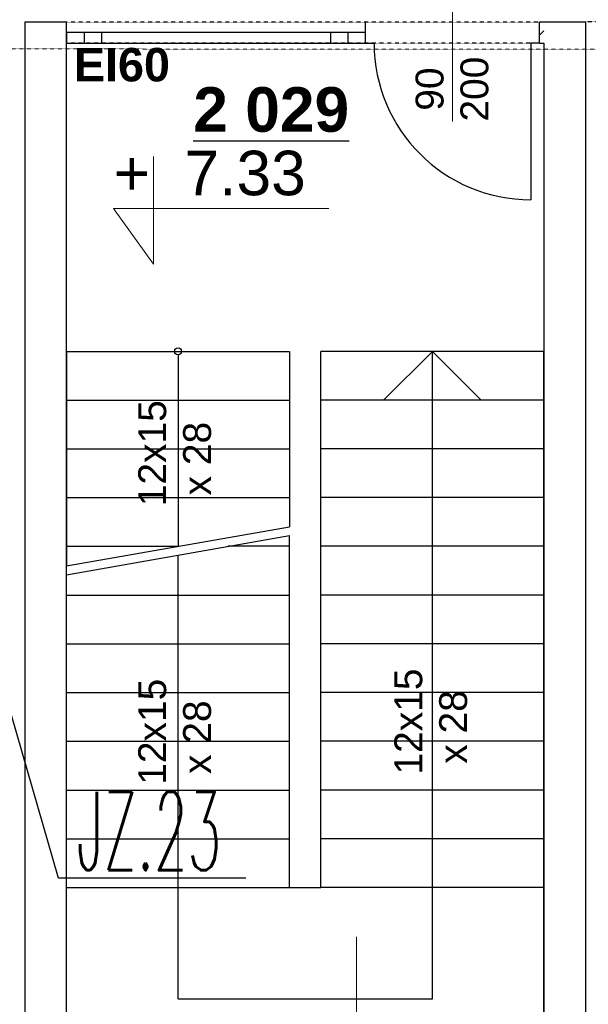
# Model space of a CAD drawing. Header units: millimetres. Extents: x -8838 to 31257, y -6224 to 3754.
# Tile 27 of 205: x -1817 to -1490, y -5212 to -4646. Entities that reach past the tile are written whole.
import ezdxf
from ezdxf.enums import TextEntityAlignment as Align

# ---------------------------------------------------------------- set-up
doc = ezdxf.new("R2010")
doc.units = ezdxf.units.MM
doc.header["$LTSCALE"] = 10
doc.header["$MEASUREMENT"] = 0
for name, pattern in [('rzut 2 pietra$0$ArchiTECH.PC 1. Line Type', [0.004, 0.003, -0.001]), ('rzut 2 pietra$0$ArchiTECH.PC 5. Line Type', [0.0053, 0.003, -0.001, 0.0003, -0.001]), ('rzut 2 pietra$0$ArchiTECH.PC Solid Line Type', [0]), ('SUFIT_2 PIETRO$0$ArchiTECH.PC 1. Line Type', [0.004, 0.003, -0.001]), ('SUFIT_2 PIETRO$0$ArchiTECH.PC Solid Line Type', [0])]:
    doc.linetypes.add(name, pattern=pattern)
doc.layers.add('_Numer_jednostki', color=11, linetype='CONTINUOUS', lineweight=30)
doc.layers.add('IS_ARCH', color=254, linetype='CONTINUOUS', lineweight=18)
doc.layers.add('SUFIT_2 PIETRO$0$INWENTARYZACJA', color=254, linetype='CONTINUOUS')
doc.layers.add('SUFIT_2 PIETRO$0$nr pom PB', color=254, linetype='CONTINUOUS')
doc.styles.add('romans1', font='simplex.shx', dxfattribs={"width": 0.8})
doc.styles.add('rzut 2 pietra$0$ArchiTECHStyle1', font='arial.ttf', dxfattribs={"height": 0.16})
doc.styles.add('rzut 2 pietra$0$ArchiTECHStyle2', font='arialbd.ttf', dxfattribs={"height": 0.192})
doc.styles.add('SUFIT_2 PIETRO$0$ArchiTECHStyle3', font='arialbd.ttf', dxfattribs={"height": 0.384})

msp = doc.modelspace()

# ---------------------------------------------------------------- linework, layer by layer
at = {"layer": '_Numer_jednostki'}
msp.add_lwpolyline([(-1686.88, -5139.44), (-1794.43, -5139.44), (-1860.09, -4912.22)], dxfattribs=at)
at = {"layer": 'IS_ARCH', "linetype": 'rzut 2 pietra$0$ArchiTECH.PC Solid Line Type'}
for p, q in [((-1568.19, -4625.93), (-1568.19, -4704.75)), ((-1789.69, -4647.69), (-1813.69, -4647.69)), ((-1813.69, -4647.69), (-1813.69, -5337.58)), ((-1789.69, -5337.58), (-1789.69, -4647.69)), ((-1789.69, -4653.69), (-1789.69, -4647.69)), ((-1618.19, -4654.69), (-1618.19, -4647.69)), ((-1618.19, -4653.69), (-1618.19, -4647.69)), ((-1517.83, -4647.69), (-1518.19, -4648.04)), ((-1515.69, -4647.69), (-1518.19, -4647.69)), ((-1518.19, -4654.69), (-1518.19, -4647.69)), ((-1491.69, -4647.69), (-1515.69, -4647.69)), ((-1491.69, -5337.58), (-1491.69, -4647.69)), ((-1789.69, -4659.69), (-1789.69, -4653.69)), ((-1618.19, -4653.69), (-1789.69, -4653.69)), ((-1789.69, -4653.69), (-1789.69, -4659.69)), ((-1779.69, -4653.69), (-1779.69, -4659.69)), ((-1769.69, -4653.69), (-1769.69, -4659.69)), ((-1638.19, -4653.69), (-1638.19, -4659.69)), ((-1628.19, -4653.69), (-1628.19, -4659.69)), ((-1618.19, -4659.69), (-1618.19, -4653.69)), ((-1618.19, -4659.69), (-1618.19, -4653.69)), ((-1515.69, -4652.61), (-1518.19, -4655.12)), ((-1789.69, -4659.69), (-1618.19, -4659.69)), ((-1618.19, -4659.69), (-1618.19, -4654.69)), ((-1618.19, -4659.69), (-1613.19, -4659.69)), ((-1523.19, -4659.69), (-1523.19, -4749.69)), ((-1518.19, -4659.69), (-1523.19, -4659.69)), ((-1518.19, -4659.69), (-1518.19, -4654.69)), ((-1518.19, -4659.69), (-1515.69, -4659.69)), ((-1515.69, -4659.69), (-1515.69, -5337.58)), ((-1515.69, -4659.69), (-1515.69, -4659.69)), ((-1739.79, -4724.73), (-1739.79, -4786.57)), ((-1762.75, -4754.77), (-1639.09, -4754.77)), ((-1739.79, -4786.57), (-1762.75, -4754.77)), ((-1789.75, -4836.74), (-1789.75, -4960.02)), ((-1789.75, -4836.74), (-1789.75, -4960.02)), ((-1789.75, -4836.74), (-1661.75, -4836.74)), ((-1789.75, -4836.74), (-1661.75, -4836.74)), ((-1725.75, -4838.74), (-1725.75, -4948.74)), ((-1725.75, -4838.74), (-1725.75, -4948.74)), ((-1661.75, -4836.74), (-1661.75, -4937.45)), ((-1661.75, -4836.74), (-1661.75, -4937.45)), ((-1643.69, -5144.74), (-1643.69, -4836.74)), ((-1643.69, -5144.74), (-1643.69, -4836.74)), ((-1515.75, -4836.74), (-1643.69, -4836.74)), ((-1515.75, -4836.74), (-1643.69, -4836.74)), ((-1579.75, -4836.74), (-1607.75, -4864.74)), ((-1579.75, -4836.74), (-1551.75, -4864.74)), ((-1579.75, -5208.74), (-1579.75, -4836.74)), ((-1579.75, -5208.74), (-1579.75, -4836.74)), ((-1515.75, -5303.74), (-1515.75, -4836.74)), ((-1515.75, -5303.74), (-1515.75, -4836.74)), ((-1789.75, -4864.74), (-1661.75, -4864.74)), ((-1789.75, -4864.74), (-1661.75, -4864.74)), ((-1515.75, -4864.74), (-1643.69, -4864.74)), ((-1515.75, -4864.74), (-1643.69, -4864.74)), ((-1789.75, -4892.74), (-1661.75, -4892.74)), ((-1789.75, -4892.74), (-1661.75, -4892.74)), ((-1515.75, -4892.74), (-1643.69, -4892.74)), ((-1515.75, -4892.74), (-1643.69, -4892.74)), ((-1789.75, -4920.74), (-1661.75, -4920.74)), ((-1789.75, -4920.74), (-1661.75, -4920.74)), ((-1515.75, -4920.74), (-1643.69, -4920.74)), ((-1515.75, -4920.74), (-1643.69, -4920.74)), ((-1789.75, -4960.02), (-1661.75, -4937.45)), ((-1789.75, -4965.1), (-1661.75, -4942.53)), ((-1661.75, -5144.74), (-1661.75, -4942.53)), ((-1661.75, -5144.74), (-1661.75, -4942.53)), ((-1789.75, -4948.74), (-1725.75, -4948.74)), ((-1725.75, -5208.74), (-1725.75, -4953.81)), ((-1725.75, -5208.74), (-1725.75, -4953.81)), ((-1661.75, -4948.74), (-1696.96, -4948.74)), ((-1515.75, -4948.74), (-1643.69, -4948.74)), ((-1515.75, -4948.74), (-1643.69, -4948.74)), ((-1789.75, -5303.74), (-1789.75, -4965.1)), ((-1789.75, -5303.74), (-1789.75, -4965.1)), ((-1789.75, -4976.74), (-1661.75, -4976.74)), ((-1789.75, -4976.74), (-1661.75, -4976.74)), ((-1515.75, -4976.74), (-1643.69, -4976.74)), ((-1515.75, -4976.74), (-1643.69, -4976.74)), ((-1789.75, -5004.74), (-1661.75, -5004.74)), ((-1789.75, -5004.74), (-1661.75, -5004.74)), ((-1515.75, -5004.74), (-1643.69, -5004.74)), ((-1515.75, -5004.74), (-1643.69, -5004.74)), ((-1789.75, -5032.74), (-1661.75, -5032.74)), ((-1789.75, -5032.74), (-1661.75, -5032.74)), ((-1515.75, -5032.74), (-1643.69, -5032.74)), ((-1515.75, -5032.74), (-1643.69, -5032.74)), ((-1789.75, -5060.74), (-1661.75, -5060.74)), ((-1789.75, -5060.74), (-1661.75, -5060.74)), ((-1515.75, -5060.74), (-1643.69, -5060.74)), ((-1515.75, -5060.74), (-1643.69, -5060.74)), ((-1789.75, -5088.74), (-1661.75, -5088.74)), ((-1789.75, -5088.74), (-1661.75, -5088.74)), ((-1515.75, -5088.74), (-1643.69, -5088.74)), ((-1515.75, -5088.74), (-1643.69, -5088.74)), ((-1789.75, -5116.74), (-1661.75, -5116.74)), ((-1789.75, -5116.74), (-1661.75, -5116.74)), ((-1515.75, -5116.74), (-1643.69, -5116.74)), ((-1515.75, -5116.74), (-1643.69, -5116.74)), ((-1789.75, -5144.74), (-1661.75, -5144.74)), ((-1789.75, -5144.74), (-1661.75, -5144.74)), ((-1661.75, -5144.74), (-1643.69, -5144.74)), ((-1661.75, -5144.74), (-1643.69, -5144.74)), ((-1515.75, -5144.74), (-1643.69, -5144.74)), ((-1515.75, -5144.74), (-1643.69, -5144.74)), ((-1623.25, -5416.5), (-1623.25, -5173.03)), ((-1725.75, -5208.74), (-1579.75, -5208.74)), ((-1725.75, -5208.74), (-1579.75, -5208.74))]:
    msp.add_line(p, q, dxfattribs=at)
at = {"layer": 'IS_ARCH', "linetype": 'rzut 2 pietra$0$ArchiTECH.PC 1. Line Type'}
for p, q in [((-1618.19, -4647.69), (-1789.69, -4647.69)), ((-1518.19, -4647.69), (-1618.19, -4647.69)), ((-1491.69, -4647.37), (-1096.54, -4647.37)), ((-1618.19, -4659.69), (-1789.69, -4659.69)), ((-1518.19, -4659.69), (-1618.19, -4659.69))]:
    msp.add_line(p, q, dxfattribs=at)
at = {"layer": 'IS_ARCH', "linetype": 'rzut 2 pietra$0$ArchiTECH.PC 5. Line Type'}
msp.add_line((-3569.55, -4662.89), (8377.9, -4664.09), dxfattribs=at)
at = {"layer": 'IS_ARCH', "linetype": 'rzut 2 pietra$0$ArchiTECH.PC Solid Line Type'}
msp.add_arc((-1523.19, -4659.69), 90, 180, 270, dxfattribs=at)
at = {"layer": 'SUFIT_2 PIETRO$0$INWENTARYZACJA', "linetype": 'SUFIT_2 PIETRO$0$ArchiTECH.PC Solid Line Type'}
for p, q in [((-1789.69, -4647.69), (-1813.69, -4647.69)), ((-1813.69, -4647.69), (-1813.69, -5337.58)), ((-1789.69, -5337.58), (-1789.69, -4647.69)), ((-1789.69, -4653.69), (-1789.69, -4647.69)), ((-1618.19, -4654.69), (-1618.19, -4647.69)), ((-1618.19, -4653.69), (-1618.19, -4647.69)), ((-1517.83, -4647.69), (-1518.19, -4648.04)), ((-1515.69, -4647.69), (-1518.19, -4647.69)), ((-1518.19, -4654.69), (-1518.19, -4647.69)), ((-1491.69, -4647.69), (-1515.69, -4647.69)), ((-1491.69, -5337.58), (-1491.69, -4647.69)), ((-1789.69, -4659.69), (-1789.69, -4653.69)), ((-1618.19, -4653.69), (-1789.69, -4653.69)), ((-1789.69, -4653.69), (-1789.69, -4659.69)), ((-1779.69, -4653.69), (-1779.69, -4659.69)), ((-1769.69, -4653.69), (-1769.69, -4659.69)), ((-1638.19, -4653.69), (-1638.19, -4659.69)), ((-1628.19, -4653.69), (-1628.19, -4659.69)), ((-1618.19, -4659.69), (-1618.19, -4653.69)), ((-1618.19, -4659.69), (-1618.19, -4653.69)), ((-1515.69, -4652.61), (-1518.19, -4655.12)), ((-1789.69, -4659.69), (-1618.19, -4659.69)), ((-1618.19, -4659.69), (-1618.19, -4654.69)), ((-1618.19, -4659.69), (-1613.19, -4659.69)), ((-1523.19, -4659.69), (-1523.19, -4749.69)), ((-1518.19, -4659.69), (-1523.19, -4659.69)), ((-1518.19, -4659.69), (-1518.19, -4654.69)), ((-1518.19, -4659.69), (-1515.69, -4659.69)), ((-1515.69, -4659.69), (-1515.69, -5337.58)), ((-1515.69, -4659.69), (-1515.69, -4659.69)), ((-1789.75, -4836.74), (-1789.75, -4960.02)), ((-1789.75, -4836.74), (-1789.75, -4960.02)), ((-1789.75, -4836.74), (-1661.75, -4836.74)), ((-1789.75, -4836.74), (-1661.75, -4836.74)), ((-1725.75, -4838.74), (-1725.75, -4948.74)), ((-1725.75, -4838.74), (-1725.75, -4948.74)), ((-1661.75, -4836.74), (-1661.75, -4937.45)), ((-1661.75, -4836.74), (-1661.75, -4937.45)), ((-1643.69, -5144.74), (-1643.69, -4836.74)), ((-1643.69, -5144.74), (-1643.69, -4836.74)), ((-1515.75, -4836.74), (-1643.69, -4836.74)), ((-1515.75, -4836.74), (-1643.69, -4836.74)), ((-1579.75, -4836.74), (-1607.75, -4864.74)), ((-1579.75, -4836.74), (-1551.75, -4864.74)), ((-1579.75, -5208.74), (-1579.75, -4836.74)), ((-1579.75, -5208.74), (-1579.75, -4836.74)), ((-1515.75, -5303.74), (-1515.75, -4836.74)), ((-1515.75, -5303.74), (-1515.75, -4836.74)), ((-1789.75, -4864.74), (-1661.75, -4864.74)), ((-1789.75, -4864.74), (-1661.75, -4864.74)), ((-1515.75, -4864.74), (-1643.69, -4864.74)), ((-1515.75, -4864.74), (-1643.69, -4864.74)), ((-1789.75, -4892.74), (-1661.75, -4892.74)), ((-1789.75, -4892.74), (-1661.75, -4892.74)), ((-1515.75, -4892.74), (-1643.69, -4892.74)), ((-1515.75, -4892.74), (-1643.69, -4892.74)), ((-1789.75, -4920.74), (-1661.75, -4920.74)), ((-1789.75, -4920.74), (-1661.75, -4920.74)), ((-1515.75, -4920.74), (-1643.69, -4920.74)), ((-1515.75, -4920.74), (-1643.69, -4920.74)), ((-1789.75, -4960.02), (-1661.75, -4937.45)), ((-1789.75, -4965.1), (-1661.75, -4942.53)), ((-1661.75, -5144.74), (-1661.75, -4942.53)), ((-1661.75, -5144.74), (-1661.75, -4942.53)), ((-1789.75, -4948.74), (-1725.75, -4948.74)), ((-1725.75, -5208.74), (-1725.75, -4953.81)), ((-1725.75, -5208.74), (-1725.75, -4953.81)), ((-1661.75, -4948.74), (-1696.96, -4948.74)), ((-1515.75, -4948.74), (-1643.69, -4948.74)), ((-1515.75, -4948.74), (-1643.69, -4948.74)), ((-1789.75, -5303.74), (-1789.75, -4965.1)), ((-1789.75, -5303.74), (-1789.75, -4965.1)), ((-1789.75, -4976.74), (-1661.75, -4976.74)), ((-1789.75, -4976.74), (-1661.75, -4976.74)), ((-1515.75, -4976.74), (-1643.69, -4976.74)), ((-1515.75, -4976.74), (-1643.69, -4976.74)), ((-1789.75, -5004.74), (-1661.75, -5004.74)), ((-1789.75, -5004.74), (-1661.75, -5004.74)), ((-1515.75, -5004.74), (-1643.69, -5004.74)), ((-1515.75, -5004.74), (-1643.69, -5004.74)), ((-1789.75, -5032.74), (-1661.75, -5032.74)), ((-1789.75, -5032.74), (-1661.75, -5032.74)), ((-1515.75, -5032.74), (-1643.69, -5032.74)), ((-1515.75, -5032.74), (-1643.69, -5032.74)), ((-1789.75, -5060.74), (-1661.75, -5060.74)), ((-1789.75, -5060.74), (-1661.75, -5060.74)), ((-1515.75, -5060.74), (-1643.69, -5060.74)), ((-1515.75, -5060.74), (-1643.69, -5060.74)), ((-1789.75, -5088.74), (-1661.75, -5088.74)), ((-1789.75, -5088.74), (-1661.75, -5088.74)), ((-1515.75, -5088.74), (-1643.69, -5088.74)), ((-1515.75, -5088.74), (-1643.69, -5088.74)), ((-1789.75, -5116.74), (-1661.75, -5116.74)), ((-1789.75, -5116.74), (-1661.75, -5116.74)), ((-1515.75, -5116.74), (-1643.69, -5116.74)), ((-1515.75, -5116.74), (-1643.69, -5116.74)), ((-1789.75, -5144.74), (-1661.75, -5144.74)), ((-1789.75, -5144.74), (-1661.75, -5144.74)), ((-1661.75, -5144.74), (-1643.69, -5144.74)), ((-1661.75, -5144.74), (-1643.69, -5144.74)), ((-1515.75, -5144.74), (-1643.69, -5144.74)), ((-1515.75, -5144.74), (-1643.69, -5144.74)), ((-1725.75, -5208.74), (-1579.75, -5208.74)), ((-1725.75, -5208.74), (-1579.75, -5208.74))]:
    msp.add_line(p, q, dxfattribs=at)
at = {"layer": 'SUFIT_2 PIETRO$0$INWENTARYZACJA', "linetype": 'SUFIT_2 PIETRO$0$ArchiTECH.PC 1. Line Type'}
for p, q in [((-1618.19, -4647.69), (-1789.69, -4647.69)), ((-1518.19, -4647.69), (-1618.19, -4647.69)), ((-1491.69, -4647.37), (-1096.54, -4647.37)), ((-1618.19, -4659.69), (-1789.69, -4659.69)), ((-1518.19, -4659.69), (-1618.19, -4659.69))]:
    msp.add_line(p, q, dxfattribs=at)
at = {"layer": 'SUFIT_2 PIETRO$0$INWENTARYZACJA', "linetype": 'SUFIT_2 PIETRO$0$ArchiTECH.PC Solid Line Type'}
msp.add_circle((-1725.75, -4836.74), 2, dxfattribs=at)
msp.add_arc((-1523.19, -4659.69), 90, 180, 270, dxfattribs=at)

# ---------------------------------------------------------------- texts
at = {"layer": '_Numer_jednostki', "style": 'romans1', "width": 0.5}
msp.add_text('JZ.23', height=45, rotation=359.9189, dxfattribs=at).set_placement((-1783.91, -5134.73))
at = {"layer": 'IS_ARCH'}
for s, height, style, p in [('EI60', 19.2, 'rzut 2 pietra$0$ArchiTECHStyle2', (-1785.56, -4687.44)), ('+  7.33', 25.6, 'rzut 2 pietra$0$ArchiTECHStyle1', (-1762.75, -4754.77))]:
    msp.add_text(s, height=height, dxfattribs=dict(at, style=style)).set_placement(p, align=Align.BOTTOM_LEFT)
at = {"layer": 'IS_ARCH', "style": 'rzut 2 pietra$0$ArchiTECHStyle1'}
for s, p in [('200', (-1542.82, -4704.75)), ('90', (-1568.55, -4698.53)), ('12x15', (-1727.76, -4925.71)), (' x 28', (-1702.02, -4925.71)), ('12x15', (-1580.76, -5079.83)), ('12x15', (-1727.76, -5085.7)), (' x 28', (-1555.02, -5079.83)), (' x 28', (-1702.02, -5085.7))]:
    msp.add_text(s, height=16, rotation=90, dxfattribs=at).set_placement(p, align=Align.BOTTOM_LEFT)
at = {"layer": 'SUFIT_2 PIETRO$0$nr pom PB', "style": 'SUFIT_2 PIETRO$0$ArchiTECHStyle3'}
msp.add_text('%%u2 029%%u', height=25.6, dxfattribs=at).set_placement((-1716.98, -4718.3), align=Align.BOTTOM_LEFT)

doc.saveas('drawing.dxf')
